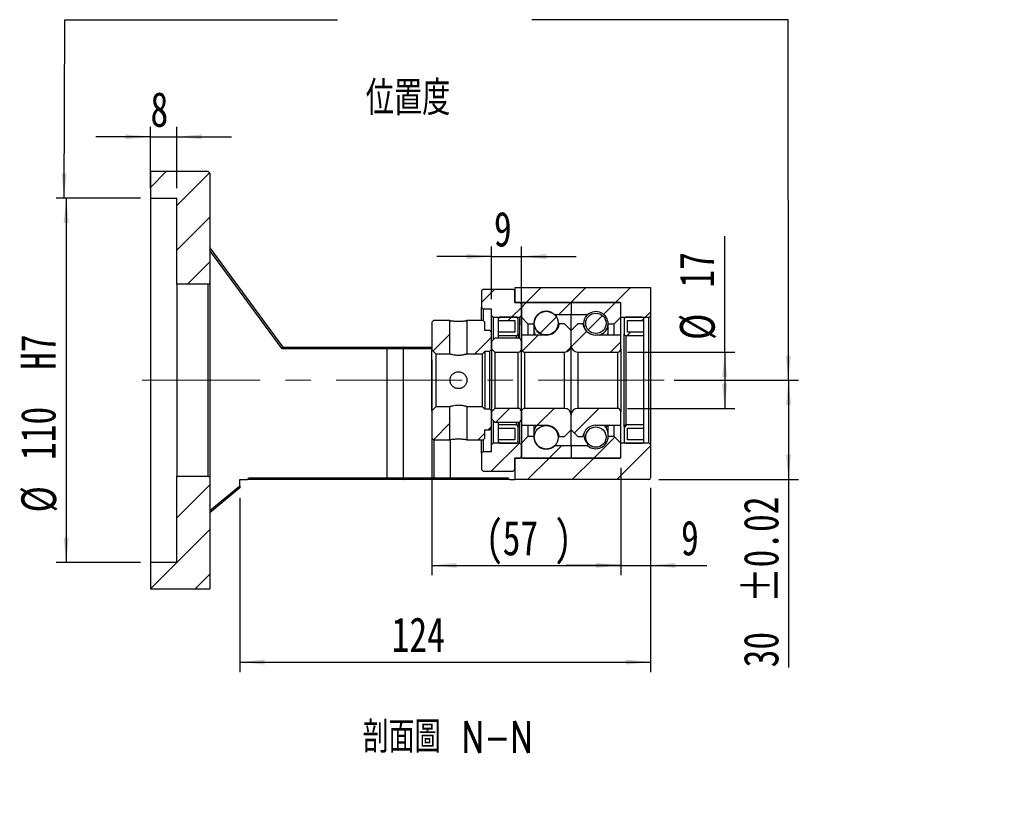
# Model space of a CAD drawing. Header units: millimetres. Extents: x 37 to 281, y 11 to 200.
# Tile 4 of 6: x 182 to 281, y 11 to 90. Entities that reach past the tile are written whole.
import ezdxf

# ---------------------------------------------------------------- set-up
doc = ezdxf.new("R2010")
doc.units = ezdxf.units.MM
doc.linetypes.add('CENTERX2', pattern=[20.32, 12.7, -2.54, 2.54, -2.54])
doc.layers.add('FORMAT', color=7, linetype='Continuous')
doc.styles.add('SLDTEXTSTYLE0', font='TXT', dxfattribs={"width": 0.75, "bigfont": 'bigfont'})
doc.styles.add('SLDTEXTSTYLE1', font='TXT', dxfattribs={"width": 0.75})
doc.dimstyles.new('SLDDIMSTYLE3', dxfattribs={"dimtxt": 3.5, "dimasz": 2.5, "dimexe": 0, "dimexo": 0.0625, "dimgap": 0.875, "dimtad": 1, "dimlfac": 3, "dimrnd": 1e-09, "dimzin": 12, "dimdsep": 46, "dimtxsty": 'SLDTEXTSTYLE1', "dimsah": 1, "dimcen": 0.09, "dimadec": 0, "dimazin": 3, "dimtfac": 1, "dimtofl": 0, "dimtmove": 0, "dimatfit": 3, "dimfxl": 1, "dimfrac": 2, "dimtolj": 1, "dimtzin": 12, "dimarcsym": 0})
doc.dimstyles.new('SLDDIMSTYLE5', dxfattribs={"dimtxt": 3.5, "dimasz": 2.5, "dimexe": 0, "dimexo": 0.0625, "dimgap": 0.875, "dimtad": 1, "dimlfac": 3, "dimrnd": 1e-09, "dimzin": 12, "dimdsep": 46, "dimtxsty": 'SLDTEXTSTYLE1', "dimsah": 1, "dimcen": 0.09, "dimadec": 0, "dimazin": 3, "dimtfac": 1, "dimtmove": 0, "dimatfit": 0, "dimfxl": 1, "dimfrac": 2, "dimtolj": 1, "dimtzin": 12, "dimarcsym": 0})
doc.dimstyles.new('SLDDIMSTYLE6', dxfattribs={"dimtxt": 3.5, "dimasz": 2.5, "dimexe": 0, "dimexo": 0.0625, "dimgap": 0.875, "dimtad": 1, "dimlfac": 3, "dimrnd": 1e-09, "dimzin": 12, "dimdsep": 46, "dimtxsty": 'SLDTEXTSTYLE1', "dimsah": 1, "dimcen": 0.09, "dimadec": 0, "dimazin": 3, "dimtfac": 1, "dimtofl": 0, "dimtmove": 0, "dimatfit": 3, "dimfxl": 1, "dimfrac": 2, "dimtolj": 1, "dimarcsym": 0})
doc.dimstyles.new('SLDDIMSTYLE7', dxfattribs={"dimtxt": 3.5, "dimasz": 2.5, "dimexe": 0, "dimexo": 0.0625, "dimgap": 0.875, "dimtad": 1, "dimlfac": 3, "dimrnd": 1e-09, "dimzin": 12, "dimdsep": 46, "dimtxsty": 'SLDTEXTSTYLE1', "dimsah": 1, "dimcen": 0.09, "dimadec": 0, "dimazin": 3, "dimtol": 1, "dimtp": 0.02, "dimtm": 0.02, "dimtfac": 1, "dimtofl": 0, "dimtmove": 0, "dimatfit": 3, "dimfxl": 1, "dimfrac": 2, "dimtolj": 1, "dimarcsym": 0})

# ---------------------------------------------------------------- blocks, each defined once
blk = doc.blocks.new('_D_10')
at = {"layer": 'FORMAT', "color": 7}
for p, q in [((194.678, 73.386), (194.678, 79.551)), ((197.345, 73.386), (197.345, 79.551)), ((194.678, 78.551), (189.178, 78.551)), ((194.678, 78.551), (197.345, 78.551)), ((197.345, 78.551), (202.845, 78.551))]:
    blk.add_line(p, q, dxfattribs=at)
for points in [[(194.678, 78.551), (192.178, 78.801), (192.178, 78.301)], [(197.345, 78.551), (199.845, 78.301), (199.845, 78.801)]]:
    blk.add_solid(points, dxfattribs=at)
at = {"layer": 'FORMAT', "color": 7, "insert": (194.693, 83.063), "char_height": 3.5, "attachment_point": 1, "style": 'SLDTEXTSTYLE1'}
blk.add_mtext('8', dxfattribs=at)
blk = doc.blocks.new('_D_11')
at = {"layer": 'FORMAT', "color": 7}
for p, q in [((193.678, 72.386), (185.206, 72.386)), ((186.206, 72.386), (186.206, 35.719)), ((193.678, 35.719), (185.206, 35.719))]:
    blk.add_line(p, q, dxfattribs=at)
for points in [[(186.206, 72.386), (185.956, 69.886), (186.456, 69.886)], [(186.206, 35.719), (186.456, 38.219), (185.956, 38.219)]]:
    blk.add_solid(points, dxfattribs=at)
at = {"layer": 'FORMAT', "color": 7, "char_height": 3.5, "attachment_point": 1, "rotation": 90, "style": 'SLDTEXTSTYLE1'}
for s, insert in [('H7', (181.64, 55.092)), ('110', (181.64, 46.021)), ('%%c', (181.694, 40.742))]:
    blk.add_mtext(s, dxfattribs=dict(at, insert=insert))
blk = doc.blocks.new('_D_12')
at = {"layer": 'FORMAT', "color": 7}
for p, q in [((245.011, 43.219), (245.011, 24.683)), ((203.678, 42.219), (203.678, 24.683)), ((203.678, 25.683), (245.011, 25.683))]:
    blk.add_line(p, q, dxfattribs=at)
for points in [[(203.678, 25.683), (206.178, 25.433), (206.178, 25.933)], [(245.011, 25.683), (242.511, 25.933), (242.511, 25.433)]]:
    blk.add_solid(points, dxfattribs=at)
at = {"layer": 'FORMAT', "color": 7, "insert": (218.957, 30.194), "char_height": 3.5, "attachment_point": 1, "style": 'SLDTEXTSTYLE1'}
blk.add_mtext('124', dxfattribs=at)
blk = doc.blocks.new('_D_13')
at = {"layer": 'FORMAT', "color": 7}
for p, q in [((223.011, 56.119), (223.011, 34.418)), ((242.011, 45.219), (242.011, 34.418)), ((223.011, 35.418), (242.011, 35.418))]:
    blk.add_line(p, q, dxfattribs=at)
for points in [[(223.011, 35.418), (225.511, 35.168), (225.511, 35.668)], [(242.011, 35.418), (239.511, 35.668), (239.511, 35.168)]]:
    blk.add_solid(points, dxfattribs=at)
at = {"layer": 'FORMAT', "color": 7, "char_height": 3.5, "attachment_point": 1, "style": 'SLDTEXTSTYLE1'}
for s, insert in [('(', (228.409, 39.93)), ('57', (230.13, 39.93)), (')', (235.302, 39.93))]:
    blk.add_mtext(s, dxfattribs=dict(at, insert=insert))
blk = doc.blocks.new('_D_14')
at = {"layer": 'FORMAT', "color": 7}
for p, q in [((242.011, 45.219), (242.011, 34.418)), ((245.011, 43.219), (245.011, 34.418)), ((242.011, 35.418), (236.511, 35.418)), ((242.011, 35.418), (245.011, 35.418)), ((245.011, 35.418), (250.667, 35.418))]:
    blk.add_line(p, q, dxfattribs=at)
for points in [[(242.011, 35.418), (239.511, 35.668), (239.511, 35.168)], [(245.011, 35.418), (247.511, 35.168), (247.511, 35.668)]]:
    blk.add_solid(points, dxfattribs=at)
at = {"layer": 'FORMAT', "color": 7, "insert": (248.081, 39.93), "char_height": 3.5, "attachment_point": 1, "style": 'SLDTEXTSTYLE1'}
blk.add_mtext('9', dxfattribs=at)
blk = doc.blocks.new('_D_15')
at = {"layer": 'FORMAT', "color": 7}
for p, q in [((252.474, 56.886), (252.474, 68.551)), ((242.678, 56.886), (253.474, 56.886)), ((252.474, 56.886), (252.474, 51.219)), ((242.678, 51.219), (253.474, 51.219))]:
    blk.add_line(p, q, dxfattribs=at)
for points in [[(252.474, 56.886), (252.224, 54.386), (252.724, 54.386)], [(252.474, 51.219), (252.724, 53.719), (252.224, 53.719)]]:
    blk.add_solid(points, dxfattribs=at)
at = {"layer": 'FORMAT', "color": 7, "char_height": 3.5, "attachment_point": 1, "rotation": 90, "style": 'SLDTEXTSTYLE1'}
for s, insert in [('17', (247.909, 63.379)), ('%%c', (247.963, 58.1))]:
    blk.add_mtext(s, dxfattribs=dict(at, insert=insert))
blk = doc.blocks.new('_D_16')
at = {"layer": 'FORMAT', "color": 7}
for p, q in [((247.385, 54.052), (259.885, 54.052)), ((258.885, 54.052), (258.885, 44.052)), ((245.845, 44.052), (259.885, 44.052)), ((258.885, 44.052), (258.885, 25.153))]:
    blk.add_line(p, q, dxfattribs=at)
for points in [[(258.885, 54.052), (258.635, 51.552), (259.135, 51.552)], [(258.885, 44.052), (259.135, 46.552), (258.635, 46.552)]]:
    blk.add_solid(points, dxfattribs=at)
at = {"layer": 'FORMAT', "color": 7, "char_height": 3.5, "attachment_point": 1, "rotation": 90, "style": 'SLDTEXTSTYLE1'}
for s, insert in [('±0.02', (254.374, 31.637)), ('30', (254.374, 25.153))]:
    blk.add_mtext(s, dxfattribs=dict(at, insert=insert))
blk = doc.blocks.new('_D_17')
at = {"layer": 'FORMAT', "color": 7}
for p, q in [((229.011, 62.219), (229.011, 67.502)), ((232.011, 59.586), (232.011, 67.502)), ((229.011, 66.502), (223.511, 66.502)), ((229.011, 66.502), (232.011, 66.502)), ((232.011, 66.502), (237.511, 66.502))]:
    blk.add_line(p, q, dxfattribs=at)
for points in [[(229.011, 66.502), (226.511, 66.752), (226.511, 66.252)], [(232.011, 66.502), (234.511, 66.252), (234.511, 66.752)]]:
    blk.add_solid(points, dxfattribs=at)
at = {"layer": 'FORMAT', "color": 7, "insert": (229.248, 71.014), "char_height": 3.5, "attachment_point": 1, "style": 'SLDTEXTSTYLE1'}
blk.add_mtext('9', dxfattribs=at)

msp = doc.modelspace()

# ---------------------------------------------------------------- hatches: boundary and pattern name
at = {"layer": 'FORMAT', "linetype": 'Continuous', "lineweight": 18}
h = msp.add_hatch(dxfattribs=at)
h.set_pattern_fill('ANSI31', color=256, style=0)
edge = h.paths.add_edge_path(flags=0)
edge.add_arc((200.5113, 63.8855), 0.1667, 270, 360)
edge.add_line((200.678, 63.8855), (200.678, 74.8855))
edge.add_line((200.678, 74.8855), (200.5113, 75.0522))
edge.add_line((200.5113, 75.0522), (194.678, 75.0522))
edge.add_line((194.678, 75.0522), (194.678, 72.3855))
edge.add_line((194.678, 72.3855), (197.3447, 72.3855))
edge.add_line((197.3447, 72.3855), (197.3447, 63.7188))
edge.add_line((197.3447, 63.7188), (200.5113, 63.7188))
h = msp.add_hatch(dxfattribs=at)
h.set_pattern_fill('ANSI31', color=256, style=0)
h.paths.add_polyline_path([(229.0113, 60.5522), (229.178, 60.3855), (231.8447, 60.3855), (232.0113, 60.5522), (232.0113, 61.7188), (231.8447, 61.8855), (231.3447, 61.8855), (231.3447, 63.0522), (231.178, 63.2188), (228.178, 63.2188), (228.0113, 63.0522), (228.0113, 61.3855), (228.178, 61.2188), (229.0113, 61.2188)], flags=0)
h = msp.add_hatch(dxfattribs=at)
h.set_pattern_fill('ANSI31', color=256, style=0)
edge = h.paths.add_edge_path(flags=0)
edge.add_line((245.0113, 60.5522), (245.0113, 63.3855))
edge.add_line((245.0113, 63.3855), (231.3447, 63.3855))
edge.add_line((231.3447, 63.3855), (231.3447, 61.8855))
edge.add_line((231.3447, 61.8855), (242.0113, 61.8855))
edge.add_line((242.0113, 61.8855), (242.0113, 60.3855))
edge.add_line((242.0113, 60.3855), (244.8447, 60.3855))
edge.add_arc((244.8447, 60.5522), 0.1667, 270, 360)
h = msp.add_hatch(dxfattribs=at)
h.set_pattern_fill('ANSI31', color=256, style=0)
edge = h.paths.add_edge_path(flags=0)
edge.add_line((236.9113, 61.8855), (232.1113, 61.8855))
edge.add_arc((232.1113, 61.7855), 0.1, 90, 180)
edge.add_line((232.0113, 61.7855), (232.0113, 60.3855))
edge.add_line((232.0113, 60.3855), (232.678, 59.7188))
edge.add_line((232.678, 59.7188), (233.278, 59.7188))
edge.add_arc((234.5113, 59.7188), 1.2333, 49.179109, 180, ccw=False)
edge.add_line((235.3176, 60.6522), (237.0113, 60.6522))
edge.add_line((237.0113, 60.6522), (237.0113, 61.7855))
edge.add_arc((236.9113, 61.7855), 0.1, 0, 90)
h = msp.add_hatch(dxfattribs=at)
h.set_pattern_fill('ANSI31', color=256, style=0)
edge = h.paths.add_edge_path(flags=0)
edge.add_line((242.0113, 60.3855), (242.0113, 61.7855))
edge.add_arc((241.9113, 61.7855), 0.1, 0, 90)
edge.add_line((241.9113, 61.8855), (237.1113, 61.8855))
edge.add_arc((237.1113, 61.7855), 0.1, 90, 180)
edge.add_line((237.0113, 61.7855), (237.0113, 60.6522))
edge.add_line((237.0113, 60.6522), (238.7051, 60.6522))
edge.add_arc((239.5113, 59.7188), 1.2333, 0, 130.820891, ccw=False)
edge.add_line((240.7447, 59.7188), (241.3447, 59.7188))
edge.add_line((241.3447, 59.7188), (242.0113, 60.3855))
h = msp.add_hatch(dxfattribs=at)
h.set_pattern_fill('ANSI31', color=256, style=0)
edge = h.paths.add_edge_path(flags=0)
edge.add_arc((234.5113, 59.8134), 1.2076, 0, 360)
h = msp.add_hatch(dxfattribs=at)
h.set_pattern_fill('ANSI31', color=256, style=0)
edge = h.paths.add_edge_path(flags=0)
edge.add_arc((239.5113, 59.7778), 1.0247, 0, 360)
h = msp.add_hatch(dxfattribs=at)
h.set_pattern_fill('ANSI31', color=256, style=0)
h.paths.add_polyline_path([(223.178, 60.0522), (223.0113, 59.8855), (223.0113, 57.1188), (223.4113, 56.7188), (224.828, 56.7188), (224.828, 60.0522)], flags=0)
h = msp.add_hatch(dxfattribs=at)
h.set_pattern_fill('ANSI31', color=256, style=0)
h.paths.add_polyline_path([(229.0113, 58.8855), (228.8447, 59.0522), (228.3447, 59.0522), (228.3447, 59.8855), (228.178, 60.0522), (226.528, 60.0522), (226.528, 56.7188), (228.1113, 56.7188), (228.3447, 56.9522), (228.3447, 56.9688), (228.8447, 56.9688), (229.0113, 57.1355)], flags=0)
h = msp.add_hatch(dxfattribs=at)
h.set_pattern_fill('ANSI31', color=256, style=0)
edge = h.paths.add_edge_path(flags=0)
edge.add_line((229.678, 60.0522), (231.3447, 60.0522))
edge.add_line((231.3447, 60.0522), (231.3447, 58.8855))
edge.add_line((231.3447, 58.8855), (229.678, 58.8855))
edge.add_line((229.678, 58.8855), (229.678, 58.5522))
edge.add_line((229.678, 58.5522), (231.5113, 58.5522))
edge.add_arc((231.5113, 58.7188), 0.1667, 270, 360)
edge.add_line((231.678, 58.7188), (231.678, 60.2188))
edge.add_arc((231.5113, 60.2188), 0.1667, 0, 90)
edge.add_line((231.5113, 60.3855), (229.8447, 60.3855))
edge.add_arc((229.8447, 60.2188), 0.1667, 90, 180)
edge.add_line((229.678, 60.2188), (229.678, 60.0522))
h = msp.add_hatch(dxfattribs=at)
h.set_pattern_fill('ANSI31', color=256, style=0)
edge = h.paths.add_edge_path(flags=0)
edge.add_line((237.0113, 57.5522), (237.0113, 59.0522))
edge.add_line((237.0113, 59.0522), (236.3447, 59.7188))
edge.add_line((236.3447, 59.7188), (235.8296, 59.7188))
edge.add_arc((234.5113, 59.9188), 1.3333, 270, 351.373073, ccw=False)
edge.add_line((234.5113, 58.5855), (232.0113, 58.5855))
edge.add_line((232.0113, 58.5855), (232.0113, 57.2188))
edge.add_arc((232.3447, 57.2188), 0.3333, 180, 270)
edge.add_line((232.3447, 56.8855), (236.3447, 56.8855))
edge.add_arc((236.3447, 57.5522), 0.6667, 270, 360)
h = msp.add_hatch(dxfattribs=at)
h.set_pattern_fill('ANSI31', color=256, style=0)
edge = h.paths.add_edge_path(flags=0)
edge.add_line((238.1931, 59.7188), (237.678, 59.7188))
edge.add_line((237.678, 59.7188), (237.0113, 59.0522))
edge.add_line((237.0113, 59.0522), (237.0113, 57.5522))
edge.add_arc((237.678, 57.5522), 0.6667, 180, 270)
edge.add_line((237.678, 56.8855), (241.678, 56.8855))
edge.add_arc((241.678, 57.2188), 0.3333, 270, 360)
edge.add_line((242.0113, 57.2188), (242.0113, 58.5855))
edge.add_line((242.0113, 58.5855), (239.5113, 58.5855))
edge.add_arc((239.5113, 59.9188), 1.3333, 188.626927, 270, ccw=False)
h = msp.add_hatch(dxfattribs=at)
h.set_pattern_fill('ANSI31', color=256, style=0)
edge = h.paths.add_edge_path(flags=0)
edge.add_line((244.3447, 58.8855), (242.678, 58.8855))
edge.add_line((242.678, 58.8855), (242.678, 60.0522))
edge.add_line((242.678, 60.0522), (244.3447, 60.0522))
edge.add_line((244.3447, 60.0522), (244.3447, 60.2188))
edge.add_arc((244.178, 60.2188), 0.1667, 0, 90)
edge.add_line((244.178, 60.3855), (242.5113, 60.3855))
edge.add_arc((242.5113, 60.2188), 0.1667, 90, 180)
edge.add_line((242.3447, 60.2188), (242.3447, 58.7188))
edge.add_arc((242.5113, 58.7188), 0.1667, 180, 270)
edge.add_line((242.5113, 58.5522), (244.3447, 58.5522))
edge.add_line((244.3447, 58.5522), (244.3447, 58.8855))
h = msp.add_hatch(dxfattribs=at)
h.set_pattern_fill('ANSI31', color=256, style=0)
edge = h.paths.add_edge_path(flags=0)
edge.add_line((229.0113, 57.2188), (229.3447, 56.8855))
edge.add_line((229.3447, 56.8855), (231.678, 56.8855))
edge.add_arc((231.678, 57.2188), 0.3333, 270, 360)
edge.add_line((232.0113, 57.2188), (232.0113, 57.9355))
edge.add_arc((231.678, 57.9355), 0.3333, 0, 90)
edge.add_line((231.678, 58.2688), (229.3447, 58.2688))
edge.add_line((229.3447, 58.2688), (229.0113, 57.9355))
edge.add_line((229.0113, 57.9355), (229.0113, 57.2188))
h = msp.add_hatch(dxfattribs=at)
h.set_pattern_fill('ANSI31', color=256, style=0)
h.paths.add_polyline_path([(223.0113, 48.2188), (223.178, 48.0522), (224.828, 48.0522), (224.828, 51.3855), (223.4113, 51.3855), (223.0113, 50.9855)], flags=0)
h = msp.add_hatch(dxfattribs=at)
h.set_pattern_fill('ANSI31', color=256, style=0)
h.paths.add_polyline_path([(228.178, 48.0522), (228.3447, 48.2188), (228.3447, 49.0522), (228.8447, 49.0522), (229.0113, 49.2188), (229.0113, 50.9688), (228.8447, 51.1355), (228.3447, 51.1355), (228.3447, 51.1522), (228.1113, 51.3855), (226.528, 51.3855), (226.528, 48.0522)], flags=0)
h = msp.add_hatch(dxfattribs=at)
h.set_pattern_fill('ANSI31', color=256, style=0)
edge = h.paths.add_edge_path(flags=0)
edge.add_line((229.3447, 51.2188), (229.0113, 50.8855))
edge.add_line((229.0113, 50.8855), (229.0113, 50.1688))
edge.add_line((229.0113, 50.1688), (229.3447, 49.8355))
edge.add_line((229.3447, 49.8355), (231.678, 49.8355))
edge.add_arc((231.678, 50.1688), 0.3333, 270, 360)
edge.add_line((232.0113, 50.1688), (232.0113, 50.8855))
edge.add_arc((231.678, 50.8855), 0.3333, 0, 90)
edge.add_line((231.678, 51.2188), (229.3447, 51.2188))
h = msp.add_hatch(dxfattribs=at)
h.set_pattern_fill('ANSI31', color=256, style=0)
edge = h.paths.add_edge_path(flags=0)
edge.add_line((235.8296, 48.3855), (236.3447, 48.3855))
edge.add_line((236.3447, 48.3855), (237.0113, 49.0522))
edge.add_line((237.0113, 49.0522), (237.0113, 50.5522))
edge.add_arc((236.3447, 50.5522), 0.6667, 0, 90)
edge.add_line((236.3447, 51.2188), (232.3447, 51.2188))
edge.add_arc((232.3447, 50.8855), 0.3333, 90, 180)
edge.add_line((232.0113, 50.8855), (232.0113, 49.5188))
edge.add_line((232.0113, 49.5188), (234.5113, 49.5188))
edge.add_arc((234.5113, 48.1855), 1.3333, 8.626927, 90, ccw=False)
h = msp.add_hatch(dxfattribs=at)
h.set_pattern_fill('ANSI31', color=256, style=0)
edge = h.paths.add_edge_path(flags=0)
edge.add_line((237.0113, 50.5522), (237.0113, 49.0522))
edge.add_line((237.0113, 49.0522), (237.678, 48.3855))
edge.add_line((237.678, 48.3855), (238.1931, 48.3855))
edge.add_arc((239.5113, 48.1855), 1.3333, 90, 171.373073, ccw=False)
edge.add_line((239.5113, 49.5188), (242.0113, 49.5188))
edge.add_line((242.0113, 49.5188), (242.0113, 50.8855))
edge.add_arc((241.678, 50.8855), 0.3333, 0, 90)
edge.add_line((241.678, 51.2188), (237.678, 51.2188))
edge.add_arc((237.678, 50.5522), 0.6667, 90, 180)
h = msp.add_hatch(dxfattribs=at)
h.set_pattern_fill('ANSI31', color=256, style=0)
edge = h.paths.add_edge_path(flags=0)
edge.add_line((229.678, 49.2188), (231.3447, 49.2188))
edge.add_line((231.3447, 49.2188), (231.3447, 48.0522))
edge.add_line((231.3447, 48.0522), (229.678, 48.0522))
edge.add_line((229.678, 48.0522), (229.678, 47.8855))
edge.add_arc((229.8447, 47.8855), 0.1667, 180, 270)
edge.add_line((229.8447, 47.7188), (231.5113, 47.7188))
edge.add_arc((231.5113, 47.8855), 0.1667, 270, 360)
edge.add_line((231.678, 47.8855), (231.678, 49.3855))
edge.add_arc((231.5113, 49.3855), 0.1667, 0, 90)
edge.add_line((231.5113, 49.5522), (229.678, 49.5522))
edge.add_line((229.678, 49.5522), (229.678, 49.2188))
h = msp.add_hatch(dxfattribs=at)
h.set_pattern_fill('ANSI31', color=256, style=0)
edge = h.paths.add_edge_path(flags=0)
edge.add_line((244.3447, 48.0522), (242.678, 48.0522))
edge.add_line((242.678, 48.0522), (242.678, 49.2188))
edge.add_line((242.678, 49.2188), (244.3447, 49.2188))
edge.add_line((244.3447, 49.2188), (244.3447, 49.5522))
edge.add_line((244.3447, 49.5522), (242.5113, 49.5522))
edge.add_arc((242.5113, 49.3855), 0.1667, 90, 180)
edge.add_line((242.3447, 49.3855), (242.3447, 47.8855))
edge.add_arc((242.5113, 47.8855), 0.1667, 180, 270)
edge.add_line((242.5113, 47.7188), (244.178, 47.7188))
edge.add_arc((244.178, 47.8855), 0.1667, 270, 360)
edge.add_line((244.3447, 47.8855), (244.3447, 48.0522))
h = msp.add_hatch(dxfattribs=at)
h.set_pattern_fill('ANSI31', color=256, style=0)
edge = h.paths.add_edge_path(flags=0)
edge.add_arc((234.5113, 48.291), 1.2076, 0, 360)
h = msp.add_hatch(dxfattribs=at)
h.set_pattern_fill('ANSI31', color=256, style=0)
edge = h.paths.add_edge_path(flags=0)
edge.add_arc((239.5113, 48.3265), 1.0247, 0, 360)
h = msp.add_hatch(dxfattribs=at)
h.set_pattern_fill('ANSI31', color=256, style=0)
h.paths.add_polyline_path([(229.178, 47.7188), (229.0113, 47.5522), (229.0113, 46.8855), (228.178, 46.8855), (228.0113, 46.7188), (228.0113, 45.0522), (228.178, 44.8855), (231.178, 44.8855), (231.3447, 45.0522), (231.3447, 46.2188), (231.8447, 46.2188), (232.0113, 46.3855), (232.0113, 47.5522), (231.8447, 47.7188)], flags=0)
h = msp.add_hatch(dxfattribs=at)
h.set_pattern_fill('ANSI31', color=256, style=0)
edge = h.paths.add_edge_path(flags=0)
edge.add_line((245.0113, 44.2188), (245.0113, 47.5522))
edge.add_arc((244.8447, 47.5522), 0.1667, 0, 90)
edge.add_line((244.8447, 47.7188), (242.0113, 47.7188))
edge.add_line((242.0113, 47.7188), (242.0113, 46.2188))
edge.add_line((242.0113, 46.2188), (231.3447, 46.2188))
edge.add_line((231.3447, 46.2188), (231.3447, 44.0522))
edge.add_line((231.3447, 44.0522), (244.8447, 44.0522))
edge.add_arc((244.8447, 44.2188), 0.1667, 270, 360)
h = msp.add_hatch(dxfattribs=at)
h.set_pattern_fill('ANSI31', color=256, style=0)
edge = h.paths.add_edge_path(flags=0)
edge.add_line((232.0113, 47.7188), (232.0113, 46.3188))
edge.add_arc((232.1113, 46.3188), 0.1, 180, 270)
edge.add_line((232.1113, 46.2188), (236.9113, 46.2188))
edge.add_arc((236.9113, 46.3188), 0.1, 270, 360)
edge.add_line((237.0113, 46.3188), (237.0113, 47.4522))
edge.add_line((237.0113, 47.4522), (235.3176, 47.4522))
edge.add_arc((234.5113, 48.3855), 1.2333, 180, 310.820891, ccw=False)
edge.add_line((233.278, 48.3855), (232.678, 48.3855))
edge.add_line((232.678, 48.3855), (232.0113, 47.7188))
h = msp.add_hatch(dxfattribs=at)
h.set_pattern_fill('ANSI31', color=256, style=0)
edge = h.paths.add_edge_path(flags=0)
edge.add_line((237.1113, 46.2188), (241.9113, 46.2188))
edge.add_arc((241.9113, 46.3188), 0.1, 270, 360)
edge.add_line((242.0113, 46.3188), (242.0113, 47.7188))
edge.add_line((242.0113, 47.7188), (241.3447, 48.3855))
edge.add_line((241.3447, 48.3855), (240.7447, 48.3855))
edge.add_arc((239.5113, 48.3855), 1.2333, 229.179109, 360, ccw=False)
edge.add_line((238.7051, 47.4522), (237.0113, 47.4522))
edge.add_line((237.0113, 47.4522), (237.0113, 46.3188))
edge.add_arc((237.1113, 46.3188), 0.1, 180, 270)
h = msp.add_hatch(dxfattribs=at)
h.set_pattern_fill('ANSI31', color=256, style=0)
edge = h.paths.add_edge_path(flags=0)
edge.add_line((200.5113, 44.3855), (197.3447, 44.3855))
edge.add_line((197.3447, 44.3855), (197.3447, 35.7188))
edge.add_line((197.3447, 35.7188), (194.678, 35.7188))
edge.add_line((194.678, 35.7188), (194.678, 33.0522))
edge.add_line((194.678, 33.0522), (200.678, 33.0522))
edge.add_line((200.678, 33.0522), (200.678, 44.2188))
edge.add_arc((200.5113, 44.2188), 0.1667, 0, 90)

# ---------------------------------------------------------------- linework, layer by layer
at = {"color": 7, "linetype": 'Continuous', "lineweight": 25}
for p, q in [((194.678, 75.0522), (194.678, 72.3855)), ((200.5113, 75.0522), (194.678, 75.0522)), ((200.5113, 75.0522), (200.678, 74.8855)), ((200.678, 74.8855), (200.678, 63.8855)), ((194.678, 72.3855), (197.3447, 72.3855)), ((194.678, 72.3855), (194.678, 35.7188)), ((197.3447, 63.7188), (197.3447, 72.3855)), ((200.678, 67.3855), (208.0113, 57.3855)), ((207.9269, 57.2188), (200.678, 67.1037)), ((200.5113, 63.7188), (197.3447, 63.7188)), ((197.3447, 63.7188), (197.3447, 44.3855)), ((200.5113, 44.3855), (200.5113, 63.7188)), ((200.678, 63.8855), (200.678, 44.2188)), ((228.0113, 63.0522), (228.178, 63.2188)), ((228.0113, 63.0522), (228.0113, 61.3855)), ((228.178, 63.2188), (231.178, 63.2188)), ((231.178, 63.2188), (231.3447, 63.0522)), ((231.3447, 63.3855), (231.3447, 61.8855)), ((231.3447, 63.3855), (245.0113, 63.3855)), ((231.3447, 61.8855), (231.3447, 63.0522)), ((245.0113, 63.3855), (245.0113, 60.5522)), ((231.8447, 61.8855), (231.3447, 61.8855)), ((231.3447, 61.8855), (242.0113, 61.8855)), ((231.8447, 61.8855), (232.0113, 61.7188)), ((232.0113, 61.7855), (232.0113, 60.3855)), ((232.0113, 60.5522), (232.0113, 61.7188)), ((236.9113, 61.8855), (232.1113, 61.8855)), ((237.0113, 61.7855), (237.0113, 60.6522)), ((241.9113, 61.8855), (237.1113, 61.8855)), ((242.0113, 60.3855), (242.0113, 61.8855)), ((242.0113, 60.3855), (242.0113, 61.7855)), ((228.178, 61.2188), (228.0113, 61.3855)), ((228.0113, 60.0522), (228.0113, 61.3855)), ((229.0113, 61.2188), (228.178, 61.2188)), ((228.178, 61.2188), (228.178, 60.0522)), ((229.0113, 60.5522), (229.0113, 61.2188)), ((229.178, 60.3855), (229.0113, 60.5522)), ((229.0113, 58.8855), (229.0113, 60.5522)), ((232.0113, 60.5522), (231.8447, 60.3855)), ((235.3176, 60.6522), (237.0113, 60.6522)), ((237.0113, 60.6522), (238.7051, 60.6522)), ((237.0113, 59.0522), (237.0113, 60.6522)), ((238.7051, 60.6435), (238.7051, 60.6522)), ((245.0113, 60.5522), (245.0113, 47.5522)), ((223.0113, 59.8855), (223.178, 60.0522)), ((223.0113, 59.8855), (223.0113, 57.1188)), ((224.828, 60.0522), (223.178, 60.0522)), ((224.828, 56.7188), (224.828, 60.0522)), ((226.528, 60.0522), (226.528, 56.7188)), ((228.178, 60.0522), (226.528, 60.0522)), ((228.178, 60.0522), (228.3447, 59.8855)), ((228.3447, 59.0522), (228.3447, 59.8855)), ((229.178, 60.3855), (231.8447, 60.3855)), ((229.178, 60.3855), (229.178, 58.1022)), ((229.678, 60.2188), (229.678, 60.0522)), ((229.678, 60.0522), (231.3447, 60.0522)), ((229.678, 60.0522), (229.678, 58.8855)), ((231.5113, 60.3855), (229.8447, 60.3855)), ((231.3447, 60.0522), (231.3447, 58.8855)), ((231.678, 58.7188), (231.678, 60.2188)), ((231.8447, 58.2242), (231.8447, 60.3855)), ((232.0113, 60.3855), (232.678, 59.7188)), ((232.0113, 60.3855), (232.0113, 58.5855)), ((232.678, 59.7188), (233.278, 59.7188)), ((232.678, 59.7188), (232.678, 58.5855)), ((233.278, 59.7188), (233.278, 58.5855)), ((236.3447, 59.7188), (235.8296, 59.7188)), ((237.0113, 59.0522), (236.3447, 59.7188)), ((237.678, 59.7188), (237.0113, 59.0522)), ((238.1931, 59.7188), (237.678, 59.7188)), ((240.7447, 59.7188), (241.3447, 59.7188)), ((240.7447, 58.5855), (240.7447, 59.7188)), ((241.3447, 59.7188), (242.0113, 60.3855)), ((241.3447, 58.5855), (241.3447, 59.7188)), ((242.0113, 58.5855), (242.0113, 60.3855)), ((242.0113, 60.3855), (244.8447, 60.3855)), ((242.3447, 60.2188), (242.3447, 58.7188)), ((244.178, 60.3855), (242.5113, 60.3855)), ((242.678, 60.0522), (244.3447, 60.0522)), ((242.678, 58.8855), (242.678, 60.0522)), ((244.3447, 60.0522), (244.3447, 60.2188)), ((244.3447, 58.8855), (244.3447, 60.0522)), ((244.8447, 47.7188), (244.8447, 60.3855)), ((228.8447, 59.0522), (228.3447, 59.0522)), ((228.8447, 59.0522), (229.0113, 58.8855)), ((229.0113, 57.1355), (229.0113, 58.8855)), ((229.678, 58.8855), (229.678, 58.5522)), ((231.3447, 58.8855), (229.678, 58.8855)), ((229.678, 58.5522), (231.5113, 58.5522)), ((229.678, 58.5522), (229.678, 58.2688)), ((231.678, 58.7188), (231.678, 58.2688)), ((232.0113, 58.5855), (232.0113, 57.2188)), ((234.5113, 58.5855), (232.0113, 58.5855)), ((237.0113, 57.5522), (237.0113, 59.0522)), ((238.3563, 59.3454), (238.3365, 59.2883)), ((242.0113, 58.5855), (239.5113, 58.5855)), ((242.0113, 57.2188), (242.0113, 58.5855)), ((242.3447, 49.3855), (242.3447, 58.7188)), ((242.5113, 58.5522), (244.3447, 58.5522)), ((242.5113, 58.5522), (242.5113, 49.5522)), ((244.3447, 58.8855), (242.678, 58.8855)), ((244.3447, 58.5522), (244.3447, 58.8855)), ((244.3447, 49.5522), (244.3447, 58.5522)), ((229.0113, 57.9355), (229.3447, 58.2688)), ((229.0113, 57.9355), (229.0113, 57.2188)), ((231.678, 58.2688), (229.3447, 58.2688)), ((232.0113, 57.2188), (232.0113, 57.9355)), ((237.0113, 50.5522), (237.0113, 57.5522)), ((218.4938, 57.2188), (207.9269, 57.2188)), ((208.0113, 57.3855), (218.4938, 57.3855)), ((218.4938, 57.3855), (218.4938, 57.2188)), ((218.4938, 57.3855), (220.2084, 57.3855)), ((220.1268, 57.2188), (218.4938, 57.2188)), ((218.4938, 44.2188), (218.4938, 57.2188)), ((220.1268, 57.2188), (220.1268, 44.2188)), ((220.2084, 57.3855), (223.0113, 57.3855)), ((223.4113, 56.7188), (223.0113, 57.1188)), ((223.0113, 50.9855), (223.0113, 57.1188)), ((223.4113, 56.7188), (223.4113, 51.3855)), ((223.4113, 56.7188), (224.828, 56.7188)), ((226.528, 56.7188), (228.1113, 56.7188)), ((228.3447, 56.9522), (228.1113, 56.7188)), ((228.1113, 51.3855), (228.1113, 56.7188)), ((228.3447, 56.9688), (228.8447, 56.9688)), ((228.3447, 56.9522), (228.3447, 56.9688)), ((228.3447, 56.9522), (228.3447, 51.1522)), ((229.0113, 57.1355), (228.8447, 56.9688)), ((228.8447, 51.1355), (228.8447, 56.9688)), ((229.3447, 56.8855), (229.0113, 57.2188)), ((229.0113, 57.1355), (229.0113, 50.9688)), ((229.3447, 56.8855), (231.678, 56.8855)), ((229.3447, 56.8855), (229.3447, 51.2188)), ((231.678, 51.2188), (231.678, 56.8855)), ((232.0113, 50.8855), (232.0113, 57.2188)), ((232.3447, 56.8855), (236.3447, 56.8855)), ((232.3447, 51.2188), (232.3447, 56.8855)), ((236.3447, 51.2188), (236.3447, 56.8855)), ((237.678, 56.8855), (241.678, 56.8855)), ((237.678, 56.8855), (237.678, 51.2188)), ((241.678, 56.8855), (241.678, 51.2188)), ((242.0113, 57.2188), (242.0113, 50.8855)), ((223.0113, 50.9855), (223.4113, 51.3855)), ((223.0113, 50.9855), (223.0113, 48.2188)), ((224.828, 51.3855), (223.4113, 51.3855)), ((224.828, 48.0522), (224.828, 51.3855)), ((228.1113, 51.3855), (226.528, 51.3855)), ((226.528, 51.3855), (226.528, 48.0522)), ((228.1113, 51.3855), (228.3447, 51.1522)), ((228.3447, 51.1355), (228.3447, 51.1522)), ((228.8447, 51.1355), (228.3447, 51.1355)), ((228.8447, 51.1355), (229.0113, 50.9688)), ((229.0113, 50.8855), (229.3447, 51.2188)), ((229.0113, 49.2188), (229.0113, 50.9688)), ((229.0113, 50.8855), (229.0113, 50.1688)), ((231.678, 51.2188), (229.3447, 51.2188)), ((232.0113, 50.8855), (232.0113, 49.5188)), ((232.0113, 50.1688), (232.0113, 50.8855)), ((236.3447, 51.2188), (232.3447, 51.2188)), ((237.0113, 49.0522), (237.0113, 50.5522)), ((241.678, 51.2188), (237.678, 51.2188)), ((242.0113, 49.5188), (242.0113, 50.8855)), ((229.3447, 49.8355), (229.0113, 50.1688)), ((229.178, 50.0022), (229.178, 47.7188)), ((229.3447, 49.8355), (231.678, 49.8355)), ((229.678, 49.8355), (229.678, 49.5522)), ((229.678, 49.5522), (229.678, 49.2188)), ((231.5113, 49.5522), (229.678, 49.5522)), ((231.678, 49.8355), (231.678, 49.3855)), ((231.8447, 47.7188), (231.8447, 49.8802)), ((244.3447, 49.5522), (242.5113, 49.5522)), ((244.3447, 49.2188), (244.3447, 49.5522)), ((228.3447, 49.0522), (228.8447, 49.0522)), ((228.3447, 48.2188), (228.3447, 49.0522)), ((229.0113, 49.2188), (228.8447, 49.0522)), ((229.0113, 47.5522), (229.0113, 49.2188)), ((229.678, 49.2188), (231.3447, 49.2188)), ((229.678, 49.2188), (229.678, 48.0522)), ((231.3447, 49.2188), (231.3447, 48.0522)), ((231.678, 47.8855), (231.678, 49.3855)), ((232.0113, 49.5188), (234.5113, 49.5188)), ((232.0113, 49.5188), (232.0113, 47.7188)), ((232.678, 49.5188), (232.678, 48.3855)), ((233.278, 49.5188), (233.278, 48.3855)), ((236.3447, 48.3855), (237.0113, 49.0522)), ((237.0113, 47.4522), (237.0113, 49.0522)), ((237.0113, 49.0522), (237.678, 48.3855)), ((239.5113, 49.5188), (242.0113, 49.5188)), ((240.7447, 48.3855), (240.7447, 49.5188)), ((241.3447, 48.3855), (241.3447, 49.5188)), ((242.0113, 47.7188), (242.0113, 49.5188)), ((242.3447, 49.3855), (242.3447, 47.8855)), ((242.678, 49.2188), (244.3447, 49.2188)), ((242.678, 48.0522), (242.678, 49.2188)), ((244.3447, 48.0522), (244.3447, 49.2188)), ((223.178, 48.0522), (223.0113, 48.2188)), ((223.178, 48.0522), (224.828, 48.0522)), ((226.528, 48.0522), (228.178, 48.0522)), ((228.0113, 46.7188), (228.0113, 48.0522)), ((228.3447, 48.2188), (228.178, 48.0522)), ((228.178, 48.0522), (228.178, 46.8855)), ((229.0113, 47.5522), (229.178, 47.7188)), ((231.8447, 47.7188), (229.178, 47.7188)), ((229.678, 48.0522), (229.678, 47.8855)), ((231.3447, 48.0522), (229.678, 48.0522)), ((229.8447, 47.7188), (231.5113, 47.7188)), ((231.8447, 47.7188), (232.0113, 47.5522)), ((232.678, 48.3855), (232.0113, 47.7188)), ((232.0113, 47.7188), (232.0113, 46.3188)), ((233.278, 48.3855), (232.678, 48.3855)), ((235.8296, 48.3855), (236.3447, 48.3855)), ((237.678, 48.3855), (238.1931, 48.3855)), ((238.7051, 47.4522), (238.7051, 47.6763)), ((241.3447, 48.3855), (240.7447, 48.3855)), ((242.0113, 47.7188), (241.3447, 48.3855)), ((242.0113, 46.3188), (242.0113, 47.7188)), ((242.0113, 46.2188), (242.0113, 47.7188)), ((244.8447, 47.7188), (242.0113, 47.7188)), ((242.5113, 47.7188), (244.178, 47.7188)), ((244.3447, 48.0522), (242.678, 48.0522)), ((244.3447, 47.8855), (244.3447, 48.0522)), ((228.0113, 46.7188), (228.178, 46.8855)), ((228.0113, 46.7188), (228.0113, 45.0522)), ((228.178, 46.8855), (229.0113, 46.8855)), ((229.0113, 46.8855), (229.0113, 47.5522)), ((232.0113, 46.3855), (232.0113, 47.5522)), ((237.0113, 47.4522), (235.3176, 47.4522)), ((237.0113, 47.4522), (237.0113, 46.3188)), ((238.7051, 47.4522), (237.0113, 47.4522)), ((245.0113, 47.5522), (245.0113, 44.2188)), ((231.3447, 46.2188), (231.8447, 46.2188)), ((231.3447, 45.0522), (231.3447, 46.2188)), ((231.3447, 46.2188), (231.3447, 44.0522)), ((242.0113, 46.2188), (231.3447, 46.2188)), ((232.0113, 46.3855), (231.8447, 46.2188)), ((232.1113, 46.2188), (236.9113, 46.2188)), ((237.1113, 46.2188), (241.9113, 46.2188)), ((228.178, 44.8855), (228.0113, 45.0522)), ((228.178, 44.8855), (231.178, 44.8855)), ((231.3447, 45.0522), (231.178, 44.8855)), ((197.3447, 35.7188), (197.3447, 44.3855)), ((197.3447, 44.3855), (200.5113, 44.3855)), ((200.678, 44.2188), (200.678, 33.0522)), ((203.678, 43.4358), (203.678, 44.0522)), ((203.678, 44.0522), (204.4177, 44.0522)), ((204.4177, 44.0522), (204.6177, 44.2188)), ((204.678, 44.0522), (204.4177, 44.0522)), ((204.6177, 44.2188), (218.4938, 44.2188)), ((218.4938, 44.0522), (204.678, 44.0522)), ((218.4938, 44.2188), (220.1268, 44.2188)), ((218.4938, 44.2188), (218.4938, 44.0522)), ((220.2084, 44.0522), (218.4938, 44.0522)), ((220.1268, 44.2188), (223.2293, 44.2188)), ((223.1476, 44.0522), (220.2084, 44.0522)), ((224.8622, 44.0522), (223.1476, 44.0522)), ((223.2293, 44.2188), (224.8622, 44.2188)), ((224.8622, 44.2188), (224.8622, 44.0522)), ((224.8622, 44.2188), (230.678, 44.2188)), ((230.8447, 44.0522), (224.8622, 44.0522)), ((230.8447, 44.0522), (231.3447, 44.0522)), ((244.8447, 44.0522), (231.3447, 44.0522)), ((200.678, 40.9358), (203.678, 43.4358)), ((203.678, 43.2188), (200.678, 40.7188)), ((203.678, 43.4358), (203.678, 43.2188)), ((194.678, 35.7188), (194.678, 33.0522)), ((197.3447, 35.7188), (194.678, 35.7188)), ((194.678, 33.0522), (200.678, 33.0522))]:
    msp.add_line(p, q, dxfattribs=at)
at = {"color": 8, "linetype": 'Continuous', "lineweight": 25}
for p, q in [((231.5113, 58.2688), (231.5113, 58.5522)), ((223.0113, 57.2188), (220.1268, 57.2188)), ((231.5113, 49.5522), (231.5113, 49.8355)), ((223.2293, 44.2188), (223.2293, 48.0522)), ((224.8622, 48.0568), (224.8622, 44.2188))]:
    msp.add_line(p, q, dxfattribs=at)
at = {"color": 7, "linetype": 'Continuous', "lineweight": 25, "flags": 128}
for points in [[(235.7233, 59.3629), (235.721, 59.3747), (235.697, 59.4737)], [(240.7004, 58.5855), (240.721, 58.6724), (240.7435, 58.8587)], [(208.0113, 57.3855), (208.0101, 57.383), (208.0063, 57.3755), (208, 57.3632), (207.9916, 57.3465), (207.9812, 57.326), (207.9691, 57.3022), (207.9558, 57.2758), (207.9416, 57.2478), (207.9269, 57.2188)], [(220.2084, 57.3855), (220.1925, 57.3823), (220.1772, 57.3728), (220.163, 57.3574), (220.1507, 57.3367), (220.1405, 57.3114), (220.133, 57.2826), (220.1283, 57.2514), (220.1268, 57.2188)], [(235.7079, 48.4538), (235.721, 48.5121), (235.7433, 48.6954)], [(240.5436, 49.2706), (240.6508, 49.4736), (240.6685, 49.5188)], [(204.6177, 44.2188), (204.6294, 44.1863), (204.6408, 44.1551), (204.6512, 44.1262), (204.6603, 44.101), (204.6678, 44.0803), (204.6734, 44.0649), (204.6769, 44.0554), (204.678, 44.0522)], [(220.1268, 44.2188), (220.1283, 44.1863), (220.133, 44.1551), (220.1405, 44.1262), (220.1507, 44.101), (220.163, 44.0803), (220.1772, 44.0649), (220.1925, 44.0554), (220.2084, 44.0522)], [(223.2293, 44.2188), (223.2277, 44.1863), (223.2231, 44.1551), (223.2155, 44.1262), (223.2054, 44.101), (223.193, 44.0803), (223.1789, 44.0649), (223.1636, 44.0554), (223.1476, 44.0522)]]:
    msp.add_lwpolyline(points, dxfattribs=at)
at = {"color": 7, "linetype": 'Continuous', "lineweight": 25}
for centre, radius in [((234.5113, 59.8134), 1.2076), ((239.5113, 59.7778), 1.0247), ((234.5113, 48.291), 1.2076), ((239.5113, 48.3265), 1.0247)]:
    msp.add_circle(centre, radius, dxfattribs=at)
for centre, radius, start, end in [((200.5113, 63.8855), 0.1667, 270, 0), ((232.1113, 61.7855), 0.1, 90, 180), ((236.9113, 61.7855), 0.1, 0, 90), ((237.1113, 61.7855), 0.1, 90, 180), ((241.9113, 61.7855), 0.1, 0, 90), ((234.5113, 59.7188), 1.2333, 49.179109, 180), ((234.5113, 59.8134), 1.2333, 0, 42.550081), ((239.5113, 59.7778), 1.2333, 137.164345, 222.906319), ((239.5113, 59.7188), 1.2333, 0, 130.820891), ((244.8447, 60.5522), 0.1667, 270, 0), ((229.8447, 60.2188), 0.1667, 90, 180), ((231.5113, 60.2188), 0.1667, 0, 90), ((234.5113, 59.8134), 1.2333, 182.324548, 264.61001), ((234.5113, 59.9188), 1.3333, 270, 351.373073), ((234.5113, 59.8134), 1.2333, 289.269003, 0), ((239.5113, 59.9188), 1.3333, 188.626927, 270), ((239.5113, 59.7778), 1.2333, 284.815202, 357.668195), ((242.5113, 60.2188), 0.1667, 90, 180), ((244.178, 60.2188), 0.1667, 0, 90), ((231.5113, 58.7188), 0.1667, 270, 0), ((234.5113, 59.1341), 1.2333, 182.471552, 206.408805), ((242.5113, 58.7188), 0.1667, 180, 270), ((231.678, 57.9355), 0.3333, 0, 90), ((236.3447, 57.5522), 0.6667, 270, 0), ((237.678, 57.5522), 0.6667, 180, 270), ((231.678, 57.2188), 0.3333, 270, 0), ((232.3447, 57.2188), 0.3333, 180, 270), ((241.678, 57.2188), 0.3333, 270, 0), ((231.678, 50.8855), 0.3333, 0, 90), ((232.3447, 50.8855), 0.3333, 90, 180), ((236.3447, 50.5522), 0.6667, 0, 90), ((237.678, 50.5522), 0.6667, 90, 180), ((241.678, 50.8855), 0.3333, 0, 90), ((231.5113, 49.3855), 0.1667, 0, 90), ((231.678, 50.1688), 0.3333, 270, 0), ((242.5113, 49.3855), 0.1667, 90, 180), ((234.5113, 48.7527), 1.2333, 142.21358, 177.577515), ((234.5113, 48.1855), 1.3333, 8.626927, 90), ((239.5113, 48.1855), 1.3333, 90, 171.373073), ((239.5113, 48.5957), 1.2333, 174.98681, 225.144571), ((239.5113, 48.5957), 1.2333, 2.388268, 48.460518), ((229.8447, 47.8855), 0.1667, 180, 270), ((231.5113, 47.8855), 0.1667, 270, 0), ((234.5113, 48.3855), 1.2333, 180, 310.820891), ((239.5113, 48.3855), 1.2333, 229.179109, 0), ((242.5113, 47.8855), 0.1667, 180, 270), ((244.178, 47.8855), 0.1667, 270, 0), ((244.8447, 47.5522), 0.1667, 0, 90), ((232.1113, 46.3188), 0.1, 180, 270), ((236.9113, 46.3188), 0.1, 270, 360), ((237.1113, 46.3188), 0.1, 180, 270), ((241.9113, 46.3188), 0.1, 270, 0), ((200.5113, 44.2188), 0.1667, 0, 90), ((230.8447, 44.2188), 0.1667, 180, 270), ((244.8447, 44.2188), 0.1667, 270, 0)]:
    msp.add_arc(centre, radius, start, end, dxfattribs=at)
for points, knots in [([(224.828, 60.0522), (224.828, 60.0522), (224.8335, 60.0514), (224.8552, 60.0484), (224.8716, 60.0461), (224.9143, 60.0405), (224.9404, 60.0372), (225.0021, 60.0299), (225.0379, 60.0259), (225.1163, 60.018), (225.159, 60.0141), (225.2519, 60.0067), (225.3013, 60.0034), (225.4036, 59.9978), (225.4572, 59.9955), (225.567, 59.9924), (225.6222, 59.9917), (225.7332, 59.9917), (225.7896, 59.9925), (225.8987, 59.9955), (225.9517, 59.9977), (226.0547, 60.0034), (226.1044, 60.0068), (226.1964, 60.0141), (226.2394, 60.018), (226.3186, 60.026), (226.3537, 60.0299), (226.4153, 60.0372), (226.4419, 60.0405), (226.4846, 60.0461), (226.5007, 60.0484), (226.5224, 60.0514), (226.528, 60.0522), (226.528, 60.0522)], [0, 0, 0, 0, 0.0625, 0.0625, 0.125, 0.125, 0.1875, 0.1875, 0.25, 0.25, 0.3125, 0.3125, 0.375, 0.375, 0.4375, 0.4375, 0.5, 0.5, 0.5625, 0.5625, 0.625, 0.625, 0.6875, 0.6875, 0.75, 0.75, 0.8125, 0.8125, 0.875, 0.875, 0.9375, 0.9375, 1, 1, 1, 1]), ([(224.828, 56.7188), (224.828, 56.7188), (224.8336, 56.717), (224.8554, 56.7102), (224.872, 56.7051), (224.9148, 56.6924), (224.9409, 56.6849), (225.0026, 56.6683), (225.0383, 56.6592), (225.1551, 56.6322), (225.2493, 56.6138), (225.4025, 56.5942), (225.4564, 56.5888), (225.5663, 56.5816), (225.6217, 56.5798), (225.7335, 56.5797), (225.7902, 56.5816), (225.8995, 56.5888), (225.9527, 56.5941), (226.0561, 56.6074), (226.1052, 56.6152), (226.1969, 56.6321), (226.2401, 56.6412), (226.3184, 56.6593), (226.3533, 56.6682), (226.4149, 56.6848), (226.4416, 56.6925), (226.4842, 56.7051), (226.5004, 56.7102), (226.5224, 56.7171), (226.528, 56.7188), (226.528, 56.7188)], [0, 0, 0, 0, 0.0625, 0.0625, 0.125, 0.125, 0.1875, 0.1875, 0.25, 0.25, 0.375, 0.375, 0.4375, 0.4375, 0.5, 0.5, 0.5625, 0.5625, 0.625, 0.625, 0.6875, 0.6875, 0.75, 0.75, 0.8125, 0.8125, 0.875, 0.875, 0.9375, 0.9375, 1, 1, 1, 1]), ([(226.528, 54.0522), (226.528, 54.1087), (226.5224, 54.1643), (226.5006, 54.2734), (226.4841, 54.3276), (226.4413, 54.4304), (226.4151, 54.4791), (226.3534, 54.5712), (226.3178, 54.6145), (226.201, 54.7312), (226.1068, 54.7944), (225.9537, 54.8581), (225.8997, 54.8747), (225.7898, 54.8966), (225.7344, 54.9021), (225.6227, 54.9022), (225.566, 54.8966), (225.4567, 54.8747), (225.4035, 54.8586), (225.3001, 54.8156), (225.251, 54.7892), (225.1594, 54.7279), (225.1161, 54.6923), (225.0378, 54.614), (225.0028, 54.5715), (224.9413, 54.4797), (224.9146, 54.4299), (224.8719, 54.3276), (224.8557, 54.2745), (224.8336, 54.1646), (224.828, 54.1082), (224.828, 53.9968), (224.8335, 53.9408), (224.8555, 53.8305), (224.8718, 53.7773), (224.9144, 53.6748), (224.9411, 53.625), (225.0026, 53.5331), (225.0376, 53.4905), (225.116, 53.4121), (225.1592, 53.3767), (225.2507, 53.3153), (225.2997, 53.289), (225.4031, 53.2459), (225.4562, 53.2297), (225.5652, 53.2079), (225.6218, 53.2022), (225.7339, 53.2022), (225.7893, 53.2076), (225.899, 53.2295), (225.9532, 53.246), (226.1067, 53.3099), (226.2009, 53.373), (226.3178, 53.4898), (226.3535, 53.5332), (226.4151, 53.6252), (226.4412, 53.6738), (226.484, 53.7765), (226.5006, 53.8308), (226.5224, 53.94), (226.528, 53.9956), (226.528, 54.0522)], [0, 0, 0, 0, 0.03125, 0.03125, 0.0625, 0.0625, 0.09375, 0.09375, 0.125, 0.125, 0.1875, 0.1875, 0.21875, 0.21875, 0.25, 0.25, 0.28125, 0.28125, 0.3125, 0.3125, 0.34375, 0.34375, 0.375, 0.375, 0.40625, 0.40625, 0.4375, 0.4375, 0.46875, 0.46875, 0.5, 0.5, 0.53125, 0.53125, 0.5625, 0.5625, 0.59375, 0.59375, 0.625, 0.625, 0.65625, 0.65625, 0.6875, 0.6875, 0.71875, 0.71875, 0.75, 0.75, 0.78125, 0.78125, 0.8125, 0.8125, 0.875, 0.875, 0.90625, 0.90625, 0.9375, 0.9375, 0.96875, 0.96875, 1, 1, 1, 1]), ([(226.528, 51.3855), (226.528, 51.3855), (226.5225, 51.3873), (226.5004, 51.3942), (226.4842, 51.3992), (226.4415, 51.4119), (226.4148, 51.4196), (226.3532, 51.4361), (226.3183, 51.4451), (226.2398, 51.4632), (226.1967, 51.4723), (226.1051, 51.4892), (226.0562, 51.497), (225.9527, 51.5102), (225.8996, 51.5155), (225.7906, 51.5227), (225.734, 51.5246), (225.622, 51.5246), (225.5665, 51.5227), (225.4569, 51.5155), (225.4027, 51.5102), (225.2492, 51.4905), (225.1551, 51.4722), (225.0382, 51.4452), (225.0025, 51.4361), (224.9409, 51.4195), (224.9148, 51.412), (224.872, 51.3993), (224.8555, 51.3941), (224.8336, 51.3873), (224.828, 51.3855), (224.828, 51.3855)], [0, 0, 0, 0, 0.0625, 0.0625, 0.125, 0.125, 0.1875, 0.1875, 0.25, 0.25, 0.3125, 0.3125, 0.375, 0.375, 0.4375, 0.4375, 0.5, 0.5, 0.5625, 0.5625, 0.625, 0.625, 0.75, 0.75, 0.8125, 0.8125, 0.875, 0.875, 0.9375, 0.9375, 1, 1, 1, 1]), ([(226.528, 48.0522), (226.528, 48.0522), (226.5226, 48.0529), (226.5008, 48.056), (226.4845, 48.0582), (226.4421, 48.0638), (226.4157, 48.0671), (226.3537, 48.0745), (226.3186, 48.0784), (226.2403, 48.0863), (226.1966, 48.0903), (226.1044, 48.0976), (226.0557, 48.1009), (225.9527, 48.1066), (225.8988, 48.1088), (225.7901, 48.1119), (225.7348, 48.1127), (225.6224, 48.1127), (225.5671, 48.1119), (225.4584, 48.1089), (225.4043, 48.1066), (225.3014, 48.101), (225.2526, 48.0977), (225.1602, 48.0903), (225.1165, 48.0863), (224.9991, 48.0745), (224.9357, 48.0666), (224.8719, 48.0583), (224.8555, 48.056), (224.8335, 48.053), (224.828, 48.0522), (224.828, 48.0522)], [0, 0, 0, 0, 0.0625, 0.0625, 0.125, 0.125, 0.1875, 0.1875, 0.25, 0.25, 0.3125, 0.3125, 0.375, 0.375, 0.4375, 0.4375, 0.5, 0.5, 0.5625, 0.5625, 0.625, 0.625, 0.6875, 0.6875, 0.75, 0.75, 0.875, 0.875, 0.9375, 0.9375, 1, 1, 1, 1])]:
    msp.add_open_spline(points, degree=3, knots=knots, dxfattribs=at)
at = {"layer": 'FORMAT', "color": 7}
for p, q in [((185.9909, 72.3855), (186.057, 90.3387)), ((186.057, 90.3387), (213.4972, 90.3387)), ((258.8712, 90.3387), (233.0473, 90.3387)), ((258.8793, 54.0271), (258.8712, 90.3387))]:
    msp.add_line(p, q, dxfattribs=at)
at = {"layer": 'FORMAT', "color": 7, "linetype": 'CENTERX2', "lineweight": 18}
msp.add_line((246.3847, 54.0522), (193.8394, 54.0522), dxfattribs=at)
at = {"layer": 'FORMAT', "color": 7}
for points in [[(185.9909, 72.3855), (186.2501, 74.8846), (185.7501, 74.8864)], [(258.8793, 54.0271), (259.1288, 56.5271), (258.6288, 56.527)]]:
    msp.add_solid(points, dxfattribs=at)

# ---------------------------------------------------------------- texts
at = {"layer": 'FORMAT', "color": 7, "insert": (216.3556, 84.17), "char_height": 3.439583, "attachment_point": 1, "style": 'SLDTEXTSTYLE0'}
msp.add_mtext('\\M+188CA\\M+19275\\M+19378', dxfattribs=at)
at = {"layer": 'FORMAT', "insert": (224.5892, 19.7355), "char_height": 3.175, "attachment_point": 2, "style": 'SLDTEXTSTYLE0'}
msp.add_mtext('\\M+19655\\M+196CA\\M+19AA4 N-N', dxfattribs=at)

# ---------------------------------------------------------------- dimensions: what is measured, and where the dimension line sits
at = {"layer": 'FORMAT', "color": 7}
for base, p1, p2, dimstyle, picture, middle in [((197.3447, 78.551), (194.678, 72.3855), (197.3447, 72.3855), 'SLDDIMSTYLE5', '_D_10', (195.9863, 78.551)), ((232.0113, 66.5023), (229.0113, 61.2188), (232.0113, 58.5855), 'SLDDIMSTYLE5', '_D_17', (230.5409, 66.5023)), ((245.0113, 35.4179), (242.0113, 46.2188), (245.0113, 44.2188), 'SLDDIMSTYLE5', '_D_14', (249.3736, 35.4179)), ((245.0113, 25.6827), (203.678, 43.2188), (245.0113, 44.2188), 'SLDDIMSTYLE3', '_D_12', (222.8363, 25.6827))]:
    dim = msp.add_linear_dim(base=base, p1=p1, p2=p2, dimstyle=dimstyle, dxfattribs=at)
    dim.commit()
    dim.dimension.update_dxf_attribs({"geometry": picture, "text_midpoint": middle, "dimtype": 160})
for base, p1, p2, text, dimstyle, picture, middle in [((186.2057, 35.7188), (194.678, 72.3855), (194.678, 35.7188), '%%c<>H7', 'SLDDIMSTYLE6', '_D_11', (186.2057, 50.7949)), ((252.4745, 51.2188), (241.678, 56.8855), (241.678, 51.2188), '%%c<>', 'SLDDIMSTYLE3', '_D_15', (252.4745, 63.3254))]:
    dim = msp.add_linear_dim(base=base, p1=p1, p2=p2, angle=90, text=text, dimstyle=dimstyle, dxfattribs=at)
    dim.commit()
    dim.dimension.update_dxf_attribs({"geometry": picture, "text_midpoint": middle, "dimtype": 160})
dim = msp.add_linear_dim(base=(242.0113, 35.4179), p1=(223.0113, 57.1188), p2=(242.0113, 46.2188), text='(<>)', dimstyle='SLDDIMSTYLE3', dxfattribs=at)
dim.commit()
dim.dimension.update_dxf_attribs({"geometry": '_D_13', "text_midpoint": (232.7157, 35.4179), "dimtype": 160})
dim = msp.add_linear_dim(base=(258.8853, 44.0522), p1=(246.3847, 54.0522), p2=(244.8447, 44.0522), angle=90, dimstyle='SLDDIMSTYLE7', dxfattribs=at)
dim.commit()
dim.dimension.update_dxf_attribs({"geometry": '_D_16', "text_midpoint": (258.8853, 34.192), "dimtype": 160})

doc.saveas('drawing.dxf')
